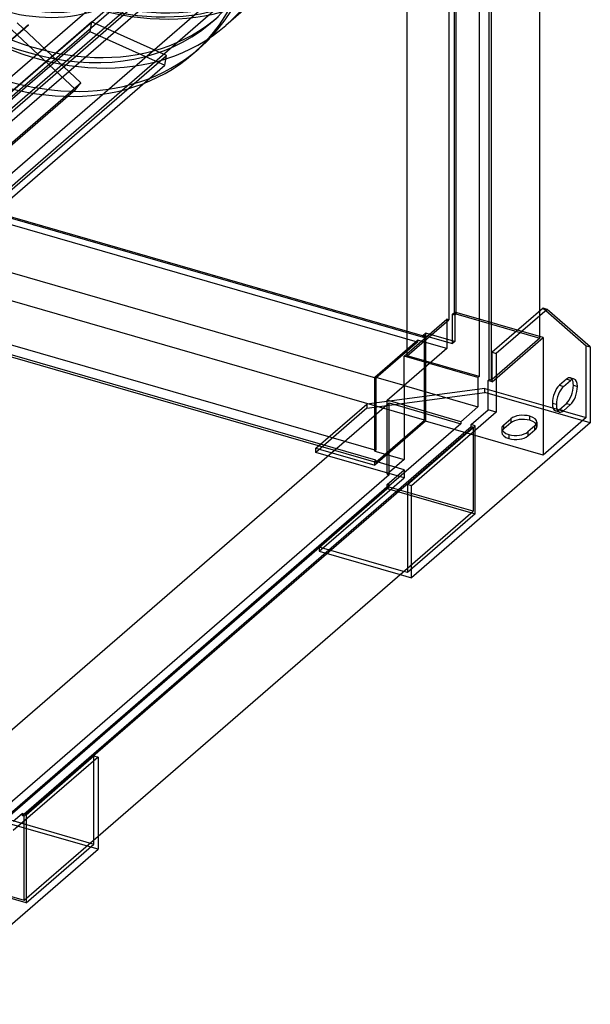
# Model space of a CAD drawing. Header units: millimetres. Extents: x -362 to 362, y -406 to 387.
# Tile 2 of 3: x 118 to 362, y -406 to 15. Entities that reach past the tile are written whole.
import ezdxf

# ---------------------------------------------------------------- set-up
doc = ezdxf.new("R2010")
doc.units = ezdxf.units.MM
doc.layers.add('MAIN-1', color=7, linetype='Continuous')
doc.layers.add('MAIN-2', color=7, linetype='Continuous')

msp = doc.modelspace()

# ---------------------------------------------------------------- linework, layer by layer
at = {"layer": 'MAIN-1'}
for p, q in [((340.14, -109.15), (340.14, 210.85)), ((318.52, -138.43), (318.52, 193.55)), ((319.39, 193.3), (319.39, -138.68)), ((341.51, -107.97), (319.76, -126.8)), ((343.24, -108.47), (321.49, -127.3)), ((343.24, -108.47), (341.51, -107.97)), ((361.74, -124.49), (343.24, -108.47)), ((361.74, -124.49), (361.74, -156.96)), ((319.76, -139.36), (319.76, -126.8)), ((319.76, -126.8), (321.49, -127.3)), ((321.49, -127.3), (321.49, -152.42)), ((318.02, -138.86), (318.52, -138.43)), ((318.02, -151.42), (318.02, -138.86)), ((319.76, -139.36), (318.02, -138.86)), ((319.39, -138.68), (318.52, -138.43)), ((319.76, -138.36), (319.39, -138.68)), ((350.24, -141.38), (353.24, -138.78)), ((354.51, -140.88), (356.24, -141.38)), ((310.77, -157.7), (318.02, -151.42)), ((321.49, -152.42), (318.02, -151.42)), ((347.52, -151.13), (348.38, -151.37)), ((348.51, -151.27), (351.51, -148.67)), ((350.24, -151.77), (348.51, -151.27)), ((353.24, -149.17), (350.24, -151.77)), ((351.51, -148.67), (353.24, -149.17)), ((321.49, -152.42), (285.24, -183.81)), ((119.52, -324.19), (310.77, -158.56)), ((311.64, -158.81), (120.39, -324.44)), ((283.51, -183.31), (312.51, -158.2)), ((361.74, -156.96), (285.24, -223.21)), ((312.51, -158.2), (310.77, -157.7)), ((310.77, -158.56), (310.77, -157.7)), ((310.77, -158.56), (311.64, -158.81)), ((311.64, -158.81), (311.64, -158.94)), ((285.24, -183.81), (283.51, -183.31)), ((283.51, -183.31), (283.51, -220.98)), ((285.24, -223.21), (285.24, -183.81)), ((151.24, -333.66), (283.51, -219.12)), ((280.39, -221.82), (285.24, -223.21)), ((283.51, -220.98), (281.89, -220.52)), ((151.24, -299.86), (114.99, -331.25)), ((120.51, -324.47), (149.51, -299.36)), ((149.51, -299.36), (151.24, -299.86)), ((151.24, -299.86), (151.24, -339.26)), ((114.99, -327.25), (118.77, -323.97)), ((120.51, -324.47), (118.77, -323.97)), ((74.74, -405.51), (151.24, -339.26))]:
    msp.add_line(p, q, dxfattribs=at)
for centre, major_axis, start_param, end_param in [((353.24, -143.97), (1.66, 5.76), 0.000007, 0.588003), ((351.51, -143.47), (-1.66, -5.76), 2.158799, 2.787097), ((353.24, -143.97), (1.66, 5.76), -0.982794, 0.000007), ((350.24, -146.57), (1.66, 5.76), 0.588003, 2.158799), ((351.51, -143.47), (-1.66, -5.76), 0.588003, 2.158799), ((353.24, -143.97), (1.66, 5.76), -2.55359, -0.982794), ((350.24, -146.57), (1.66, 5.76), 2.158799, 3.141599), ((348.51, -146.07), (-1.66, -5.76), 0.354496, 0.588003), ((350.24, -146.57), (1.66, 5.76), -3.141586, -2.55359)]:
    msp.add_ellipse(centre, major_axis=major_axis, ratio=0.433013, start_param=start_param, end_param=end_param, dxfattribs=at)
at = {"layer": 'MAIN-2'}
for p, q in [((301.2, 219.62), (301.2, -112.93)), ((303.7, -110.76), (303.7, 221.79)), ((304.2, 222.22), (304.2, -110.33)), ((283.45, -128.3), (283.45, 204.25)), ((314.19, 195.38), (314.19, -137.18)), ((-7.23, -122.65), (212.77, 67.88)), ((-4.51, -126.8), (215.49, 63.73)), ((-32.47, -135.8), (187.53, 54.73)), ((-29.75, -139.95), (190.25, 50.58)), ((231.08, 34.76), (205.83, 12.9)), ((-46.56, -161.7), (173.44, 28.83)), ((-15.19, -162.35), (204.81, 28.18)), ((-45.44, -166.2), (174.56, 24.32)), ((-14.07, -166.85), (205.93, 23.67)), ((-71.61, -176.11), (148.39, 14.42)), ((121.5, 13.21), (112.5, 5.41)), ((112.5, 5.41), (121.5, 13.21)), ((112.5, 5.41), (121.5, 13.21)), ((112.5, 5.41), (121.5, 13.21)), ((143.93, -11.56), (116.69, 13.99)), ((148.39, 14.42), (147.71, 10.34)), ((180.46, 0.08), (148.39, 14.42)), ((-72.29, -180.19), (147.71, 10.34)), ((114.33, 11.04), (141.57, -14.51)), ((147.71, 10.34), (179.78, -4)), ((-39.54, -190.45), (180.46, 0.08)), ((179.78, -4), (180.46, 0.08)), ((191.83, 0.77), (194.33, 2.94)), ((-40.22, -194.53), (179.78, -4)), ((-76.07, -202.09), (143.93, -11.56)), ((141.57, -14.51), (143.93, -11.56)), ((-78.43, -205.04), (141.57, -14.51)), ((-42.28, -24.31), (290.28, -120.31)), ((-41.78, -23.88), (290.78, -119.88)), ((287.78, -122.48), (-44.78, -26.48)), ((270.03, -137.85), (-62.53, -41.85)), ((290.78, -155.82), (-41.78, -59.82)), ((-62.53, -72.59), (270.03, -168.59)), ((270.03, -172.92), (-62.53, -76.92)), ((-62.53, -77.79), (270.03, -173.79)), ((340.14, -120.71), (340.14, -109.15)), ((341.51, -107.97), (360.01, -123.99)), ((282.08, -128.48), (300.33, -112.68)), ((283.45, -128.3), (301.2, -112.93)), ((301.2, -112.93), (300.33, -112.68)), ((300.33, -112.68), (300.33, -125.24)), ((302.83, -110.51), (303.83, -109.65)), ((302.83, -110.51), (303.7, -110.76)), ((302.83, -123.07), (302.83, -110.51)), ((303.7, -110.76), (304.2, -110.33)), ((303.83, -109.65), (303.83, -122.21)), ((341.51, -120.52), (303.83, -109.65)), ((304.2, -110.33), (340.14, -120.71)), ((269.53, -137.42), (287.78, -121.61)), ((287.78, -121.61), (287.78, -122.48)), ((300.33, -125.24), (287.78, -121.61)), ((290.28, -119.45), (291.28, -118.58)), ((290.28, -119.45), (302.83, -123.07)), ((290.28, -120.31), (290.28, -119.45)), ((290.78, -119.88), (290.28, -120.31)), ((290.78, -155.82), (290.78, -119.88)), ((291.28, -118.58), (291.28, -156.25)), ((303.83, -122.21), (291.28, -118.58)), ((319.76, -139.36), (341.51, -120.52)), ((340.14, -120.71), (319.76, -138.36)), ((341.51, -120.52), (341.51, -170.75)), ((287.78, -122.48), (270.03, -137.85)), ((300.33, -125.24), (282.08, -141.04)), ((303.83, -122.21), (302.83, -123.07)), ((360.01, -154.73), (360.01, -123.99)), ((360.01, -123.99), (361.74, -124.49)), ((282.08, -141.04), (282.08, -128.48)), ((313.69, -137.61), (282.08, -128.48)), ((314.19, -137.18), (283.45, -128.3)), ((269.53, -169.03), (269.53, -137.42)), ((282.08, -141.04), (269.53, -137.42)), ((270.03, -137.85), (270.03, -168.59)), ((314.19, -137.18), (313.69, -137.61)), ((313.69, -137.61), (313.69, -150.17)), ((351.51, -138.28), (348.51, -140.88)), ((353.24, -138.78), (351.51, -138.28)), ((354.9, -138.21), (353.17, -137.71)), ((316.7, -142.23), (266.16, -149)), ((274.83, -147.32), (282.08, -141.04)), ((282.08, -141.04), (282.08, -172.65)), ((282.08, -141.04), (313.69, -150.17)), ((316.7, -142.23), (347.52, -151.13)), ((316.7, -143.96), (316.7, -142.23)), ((348.51, -140.88), (350.24, -141.38)), ((266.16, -150.73), (316.7, -143.96)), ((361.74, -156.96), (316.7, -143.96)), ((83.7, -314.71), (275.7, -148.44)), ((244.41, -167.84), (266.16, -149)), ((266.16, -150.73), (244.41, -169.57)), ((266.16, -149), (266.16, -150.73)), ((274.83, -178.93), (274.83, -147.32)), ((306.44, -156.45), (274.83, -147.32)), ((275.7, -179.18), (275.7, -148.44)), ((275.7, -148.44), (306.44, -157.31)), ((313.69, -150.17), (306.44, -156.45)), ((347.24, -149.17), (345.51, -148.67)), ((348.38, -151.37), (360.01, -154.73)), ((324.69, -157.82), (327.69, -155.22)), ((327.69, -155.22), (327.69, -156.95)), ((335.89, -155.85), (335.89, -154.12)), ((360.01, -154.73), (341.51, -170.75)), ((348.57, -152.34), (346.84, -151.84)), ((306.44, -157.31), (114.44, -323.59)), ((291.28, -156.25), (269.53, -175.09)), ((270.03, -173.79), (290.78, -155.82)), ((341.51, -170.75), (291.28, -156.25)), ((306.44, -156.45), (306.44, -157.31)), ((311.64, -158.94), (311.64, -194.75)), ((312.51, -195.87), (312.51, -158.2)), ((323.89, -159.32), (323.89, -161.05)), ((327.69, -156.95), (324.69, -159.55)), ((324.69, -159.55), (324.69, -157.82)), ((338.08, -158.22), (335.08, -160.82)), ((338.08, -159.95), (338.08, -158.22)), ((338.89, -156.72), (338.89, -158.45)), ((326.89, -161.91), (326.89, -163.65)), ((335.08, -162.55), (338.08, -159.95)), ((335.08, -160.82), (335.08, -162.55)), ((244.41, -167.84), (269.53, -175.09)), ((244.41, -169.57), (244.41, -167.84)), ((282.08, -180.45), (244.41, -169.57)), ((270.03, -168.59), (269.53, -169.03)), ((269.53, -169.03), (282.08, -172.65)), ((269.53, -173.36), (270.03, -172.92)), ((269.53, -175.09), (269.53, -173.36)), ((282.08, -176.98), (269.53, -173.36)), ((270.03, -172.92), (270.03, -173.79)), ((282.08, -172.65), (274.83, -178.93)), ((275.7, -179.18), (83.7, -345.46)), ((245.83, -211.84), (282.08, -180.45)), ((274.83, -183.26), (282.08, -176.98)), ((274.83, -178.93), (275.7, -179.18)), ((282.08, -176.98), (282.08, -180.45)), ((83.7, -349.79), (275.7, -183.51)), ((275.7, -184.38), (83.7, -350.65)), ((274.83, -184.99), (245.83, -210.11)), ((274.83, -184.99), (274.83, -183.26)), ((275.7, -183.51), (274.83, -183.26)), ((274.83, -184.99), (312.51, -195.87)), ((275.7, -184.38), (275.7, -183.51)), ((311.64, -194.75), (275.7, -184.38)), ((283.51, -219.12), (311.64, -194.75)), ((312.51, -195.87), (283.51, -220.98)), ((281.89, -220.52), (245.83, -210.11)), ((245.83, -210.11), (245.83, -211.84)), ((245.83, -211.84), (280.39, -221.82)), ((149.51, -337.03), (149.51, -299.36)), ((118.77, -323.97), (118.77, -324.84)), ((111.83, -326.15), (149.51, -337.03)), ((151.24, -339.26), (111.83, -327.89)), ((118.77, -324.84), (119.52, -324.19)), ((119.64, -325.09), (118.77, -324.84)), ((120.39, -324.44), (119.64, -325.09)), ((119.64, -361.03), (119.64, -325.09)), ((120.51, -324.47), (120.51, -362.14)), ((119.64, -361.03), (151.24, -333.66)), ((120.51, -362.14), (149.51, -337.03)), ((120.51, -362.14), (82.83, -351.27)), ((83.7, -350.65), (119.64, -361.03))]:
    msp.add_line(p, q, dxfattribs=at)
for centre, major_axis, ratio, start_param, end_param in [((154, 133.37), (81.83, -94.49), 0.75, -2.427868, 0), ((150.25, 130.12), (83.14, -96), 0.75, -2.427868, -0.000059), ((149.25, 129.25), (-81.83, 94.49), 0.75, 0.713724, 3.141593), ((151.25, 130.99), (81.83, -94.49), 0.75, -2.427868, 0), ((124, 107.39), (-81.83, 94.49), 0.75, 0.713724, 3.141593), ((121.5, 105.22), (78.56, -90.71), 0.75, -2.427868, 0.713724), ((121.5, 105.22), (78.56, -90.71), 0.75, -2.427868, 0.713724), ((124, 107.39), (-78.56, 90.71), 0.75, 0.713724, 3.141593), ((110, 95.26), (-81.83, 94.49), 0.75, 0.713724, 3.141593), ((112.5, 97.43), (81.83, -94.49), 0.75, -2.427868, 0), ((112.5, 97.43), (-57.28, 66.14), 0.75, 0.713724, 3.141593), ((110, 95.26), (57.28, -66.14), 0.75, -2.427868, 0), ((124, 107.39), (-81.83, 94.49), 0.75, -3.141592, -2.427868), ((110, 95.26), (-81.83, 94.49), 0.75, -3.141592, -2.427868), ((112.5, 97.43), (81.83, -94.49), 0.75, 0, 0.713724), ((121.5, 13.21), (0.000655, -0.000756), 0.75, 0.713724, 3.855317), ((121.5, 13.21), (0.000655, -0.000756), 0.75, -2.427868, 0.713724), ((351.51, -143.47), (-1.66, -5.76), 0.433013, -3.141586, -2.55359), ((351.51, -143.47), (-1.66, -5.76), 0.433013, 2.787097, 3.141599), ((348.51, -146.07), (-1.66, -5.76), 0.433013, -2.55359, -0.982794), ((348.51, -146.07), (-1.66, -5.76), 0.433013, -0.982794, 0.000007), ((332.89, -156.72), (-6, 0), 0.5, -2.094395, -0.523599), ((332.89, -158.45), (6, 0), 0.5, 1.047198, 2.617994), ((332.89, -156.72), (-6, 0), 0.5, 3.141499, 4.18879), ((348.51, -146.07), (-1.66, -5.76), 0.433013, 0.000007, 0.354496), ((329.89, -159.32), (-6, 0), 0.5, -0.523599, -0.000094), ((329.89, -159.32), (-6, 0), 0.5, -0.000094, 1.047198), ((329.89, -161.05), (6, 0), 0.5, 2.617994, 3.141499), ((332.89, -158.45), (6, 0), 0.5, -0.000094, 1.047198), ((332.89, -156.72), (-6, 0), 0.5, 2.617994, 3.141499), ((332.89, -158.45), (6, 0), 0.5, -0.523599, -0.000094), ((329.89, -161.05), (6, 0), 0.5, 3.141499, 4.18879), ((329.89, -159.32), (-6, 0), 0.5, 1.047198, 2.617994), ((329.89, -161.05), (6, 0), 0.5, -2.094395, -0.523599)]:
    msp.add_ellipse(centre, major_axis=major_axis, ratio=ratio, start_param=start_param, end_param=end_param, dxfattribs=at)

doc.saveas('drawing.dxf')
